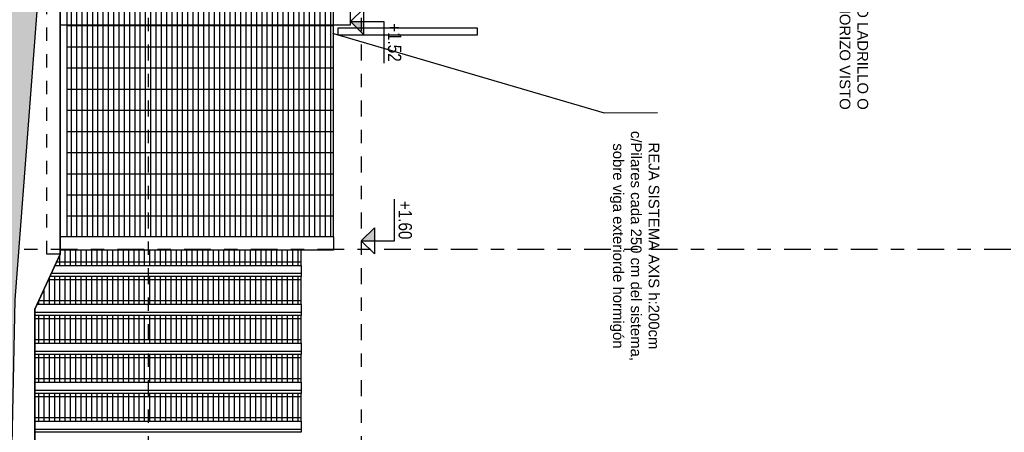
# Model space of a CAD drawing. Header units: millimetres. Extents: x 4617 to 4884, y 1258 to 1784.
# Tile 175 of 256: x 4676.64 to 4684.03, y 1575.25 to 1578.35. Entities that reach past the tile are written whole.
import ezdxf
from ezdxf.enums import TextEntityAlignment as Align

# ---------------------------------------------------------------- set-up
doc = ezdxf.new("R2010")
doc.units = ezdxf.units.MM
doc.header["$LTSCALE"] = 0.4
doc.linetypes.add('DASHDOT', pattern=[1, 0.5, -0.25, 0, -0.25])
doc.linetypes.add('RAYITAS', pattern=[0.375, 0.25, -0.125])
for name, color, linetype in [('00 AC - ABERTURAS ALUMINIO', 4, 'Continuous'), ('00 AC - ABERTURAS ALUMINIO - HATCH', 254, 'Continuous'), ('00 AC - HERRERÍA', 4, 'Continuous'), ('00 AC - MUROS', 1, 'Continuous'), ('00 AC - SUELO', 1, 'Continuous'), ('00 AC - SUELO HATCH', 253, 'Continuous'), ('00 AC - TEXTOS', 3, 'Continuous'), ('200', 6, 'Continuous'), ('200cotas50', 1, 'Continuous'), ('A HERRERÍA', 4, 'Continuous'), ('A MURO VISTO', 2, 'Continuous'), ('Hatch 354', 254, 'Continuous'), ('TXT', 3, 'Continuous'), ('TXT COTA', 3, 'Continuous')]:
    doc.layers.add(name, color=color, linetype=linetype)
doc.layers.add('A_PAVIMENTO EXT_', color=254, linetype='Continuous', lineweight=9)
doc.styles.add('arial', font='arial.ttf')
doc.styles.add('ARIAL NARROW', font='ARIALN.TTF')
doc.styles.add('SaAS simplex', font='simplex.shx', dxfattribs={"width": 0.8})
doc.dimstyles.new('COTAS 125', dxfattribs={"dimscale": 0.01, "dimtxt": 15, "dimasz": 8, "dimexe": 5, "dimexo": 20, "dimgap": 10, "dimtad": 0, "dimzin": 9, "dimdsep": 46, "dimtxsty": 'SaAS simplex', "dimblk": 'OBLIQUE', "dimcen": 0, "dimclrd": 8, "dimclre": 8, "dimclrt": 256, "dimadec": 1, "dimazin": 0, "dimtfac": 1, "dimtmove": 2, "dimatfit": 3, "dimldrblk": 'OBLIQUE', "dimfxl": 10, "dimlwd": -1, "dimlwe": -1, "dimarcsym": 0})

# ---------------------------------------------------------------- blocks, each defined once
blk = doc.blocks.new('Nivel corte')
at = {"color": 0}
for p, q in [((0, 0.2), (0.25, 0.2)), ((0, 0), (0, 0.2)), ((0.0784, 0.0784), (-0.0784, 0.0784)), ((0, 0), (-0.0784, 0.0784)), ((0, 0), (0.0784, 0.0784))]:
    blk.add_line(p, q, dxfattribs=at)
blk.add_solid([(0, 0), (0.0784, 0.0784), (0, 0.0784), (0.0784, 0.0784)], dxfattribs=at)
at = {"color": 0, "style": 'ARIAL NARROW', "flags": 4}
blk.add_attdef('NIVEL', text='', height=0.08, dxfattribs=at).set_placement((0.125, 0.2), align=Align.BOTTOM_CENTER)
blk = doc.blocks.new('_Oblique')
at = {"layer": 'TXT COTA', "color": 0, "lineweight": -2}
blk.add_line((-0.5, -0.5), (0.5, 0.5), dxfattribs=at)

msp = doc.modelspace()

# ---------------------------------------------------------------- hatches: boundary and pattern name
at = {"layer": '00 AC - SUELO HATCH'}
h = msp.add_hatch(dxfattribs=at)
h.set_pattern_fill('LINE', color=254, scale=0.02, angle=1575, double=1)
h.set_pattern_definition([(45, (-0.031436, 11.9171), (-0.0449012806, 0.0449012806), [])])
edge = h.paths.add_edge_path()
edge.add_spline(control_points=[(4678.9702, 1611.6342), (4679.1166, 1611.6342), (4679.2202, 1613.7368), (4679.2202, 1616.7102), (4679.2202, 1619.6837), (4679.1166, 1621.7863), (4678.9702, 1621.7863), (4677.1806, 1621.7863), (4675.391, 1621.7863), (4673.6014, 1621.7863), (4673.6014, 1602.0084), (4673.6014, 1582.2306), (4673.6014, 1562.4528), (4674.9348, 1562.4528), (4676.2681, 1562.4528), (4677.6015, 1562.4528), (4677.4348, 1564.4739), (4677.2681, 1566.495), (4677.1015, 1568.5162), (4676.7683, 1569.6192), (4676.4352, 1570.7223), (4676.1021, 1571.8253), (4675.9352, 1571.9711), (4675.7683, 1572.1169), (4675.6015, 1572.2627), (4675.5401, 1573.1399), (4675.4787, 1574.0171), (4675.4173, 1574.8943), (4675.4787, 1575.7715), (4675.5401, 1576.6487), (4675.6015, 1577.5259), (4675.7681, 1578.7944), (4675.9348, 1580.0628), (4676.1015, 1581.3313), (4676.2681, 1582.64), (4676.4348, 1583.9487), (4676.6015, 1585.2574), (4676.7681, 1588.6117), (4676.9348, 1591.966), (4677.1015, 1595.3202), (4677.2681, 1597.3597), (4677.4348, 1599.3992), (4677.6015, 1601.4388), (4677.7681, 1602.7985), (4677.9348, 1604.1582), (4678.1015, 1605.5179), (4678.2151, 1605.8055), (4678.3891, 1606.1331), (4678.2853, 1606.4009), (4678.2853, 1606.4009), (4678.2348, 1606.5568), (4678.2131, 1606.8443), (4678.5158, 1607.0188), (4678.6993, 1607.0311), (4678.7987, 1607.1719), (4678.811, 1607.3778), (4678.8123, 1607.406), (4678.8648, 1608.8154), (4678.9173, 1610.2248), (4678.9699, 1611.6342)], knot_values=[0, 0, 0, 0, 1.570796, 1.570796, 1.570796, 3.141593, 3.141593, 3.141593, 4.141593, 4.141593, 4.141593, 5.141593, 5.141593, 5.141593, 6.141593, 6.141593, 6.141593, 7.141593, 7.141593, 7.141593, 8.141593, 8.141593, 8.141593, 9.141593, 9.141593, 9.141593, 10.141593, 10.141593, 10.141593, 11.141593, 11.141593, 11.141593, 12.141593, 12.141593, 12.141593, 13.141593, 13.141593, 13.141593, 14.141593, 14.141593, 14.141593, 15.141593, 15.141593, 15.141593, 16.141593, 16.141593, 16.141593, 17.141593, 17.141593, 17.141593, 17.46744, 17.74662, 18.119445, 18.275368, 18.370819, 18.454145, 18.454145, 18.454145, 19.454145, 19.454145, 19.454145, 19.454145], weights=[1, 0.804738, 0.804738, 1, 0.804738, 0.804738, 1, 1, 1, 1, 1, 1, 1, 1, 1, 1, 1, 1, 1, 1, 1, 1, 1, 1, 1, 1, 1, 1, 1, 1, 1, 1, 1, 1, 1, 1, 1, 1, 1, 1, 1, 1, 1, 1, 1, 1, 1, 1, 1, 1, 1, 1, 1, 1, 1, 1, 1, 1, 1, 1], degree=3, periodic=0)
at = {"layer": 'A_PAVIMENTO EXT_'}
h = msp.add_hatch(dxfattribs=at)
h.set_pattern_fill('AR-CONC', color=256, scale=0.0025, angle=-90)
h.set_pattern_definition([(230, (4644.4444, 1771.97546), (-0.4554617, 0.0398477), [0.047625, -0.523875]), (175, (4644.4444, 1771.97546), (0.0881086, -0.4776421), [0.0381, -0.4191015]), (280.45144, (4644.40643, 1771.9788), (-0.3673531, -0.4377944), [0.040475, -0.4452256]), (226.1842, (4644.4444, 1771.84846), (-0.6776976, 0.1051058), [0.0714375, -0.7858125]), (276.63556, (4644.3879, 1771.8572), (-0.5935103, -0.6185653), [0.0607126, -0.667839]), (171.18415, (4644.4444, 1771.84846), (-0.5935103, -0.6185653), [0.05715, -0.6286493]), (201, (4644.3809, 1771.8802), (-0.379036, 0.255663), [0.047625, -0.523875]), (146, (4644.3809, 1771.8802), (-0.1545051, -0.4604699), [0.0381, -0.4191]), (251.45144, (4644.3493, 1771.9015), (-0.53354105, -0.2048069), [0.040475, -0.4452248]), (217.5, (4644.44439, 1771.97546), (-0.00772151, -0.2113876), [0, -0.41402, 0, -0.42545, 0, -0.4206875]), (187.5, (4644.44439, 1771.97546), (-0.16704916, -0.25045144), [0, -0.24257, 0, -0.404495, 0, -0.1603375]), (147.5, (4644.58599, 1771.97546), (-0.33897649, 0.01432186), [0, -0.15875, 0, -0.4953, 0, -0.657225]), (137.5, (4644.6495, 1771.97546), (-0.37032295, -0.06356623), [0, -0.206375, 0, -0.32893, 0, -0.466725])])
edge = h.paths.add_edge_path()
edge.add_line((4678.0118, 1604.7863), (4678.8177, 1604.7863))
edge.add_line((4678.8177, 1604.7863), (4678.8997, 1605.906))
edge.add_line((4678.8997, 1605.906), (4678.2556, 1605.906))
edge.add_spline(control_points=[(4678.2556, 1605.906), (4678.2113, 1605.7746), (4678.1507, 1605.6425), (4678.1015, 1605.5179)], knot_values=[16.141593, 16.141593, 16.141593, 16.141593, 16.574744, 16.574744, 16.574744, 16.574744], weights=[1, 1, 1, 1], degree=3, periodic=0)
edge.add_spline(control_points=[(4678.1015, 1605.5179), (4678.0716, 1605.274), (4678.0417, 1605.0302), (4678.0118, 1604.7863)], knot_values=[15.962252, 15.962252, 15.962252, 15.962252, 16.141593, 16.141593, 16.141593, 16.141593], weights=[1, 1, 1, 1], degree=3, periodic=0)
edge = h.paths.add_edge_path()
edge.add_spline(control_points=[(4678.0118, 1604.7863), (4677.875, 1603.6705), (4677.7383, 1602.5546), (4677.6015, 1601.4388)], knot_values=[15.141593, 15.141593, 15.141593, 15.141593, 15.962252, 15.962252, 15.962252, 15.962252], weights=[1, 1, 1, 1], degree=3, periodic=0)
edge.add_line((4677.6015, 1601.4388), (4677.6015, 1588.0046))
edge.add_line((4677.6015, 1588.0046), (4678.1015, 1593.1976))
edge.add_line((4678.1015, 1593.1976), (4678.6015, 1601.8316))
edge.add_line((4678.6015, 1601.8316), (4678.8177, 1604.7863))
edge.add_line((4678.8177, 1604.7863), (4678.0118, 1604.7863))
edge = h.paths.add_edge_path()
edge.add_spline(control_points=[(4677.1015, 1595.3202), (4676.9348, 1591.966), (4676.7681, 1588.6117), (4676.6015, 1585.2574)], knot_values=[13.141593, 13.141593, 13.141593, 13.141593, 14.141593, 14.141593, 14.141593, 14.141593], weights=[1, 1, 1, 1], degree=3, periodic=0)
edge.add_spline(control_points=[(4676.6015, 1585.2574), (4676.4348, 1583.9487), (4676.2681, 1582.64), (4676.1015, 1581.3313)], knot_values=[12.141593, 12.141593, 12.141593, 12.141593, 13.141593, 13.141593, 13.141593, 13.141593], weights=[1, 1, 1, 1], degree=3, periodic=0)
edge.add_spline(control_points=[(4676.1015, 1581.3313), (4675.9348, 1580.0628), (4675.7681, 1578.7944), (4675.6015, 1577.5259)], knot_values=[11.141593, 11.141593, 11.141593, 11.141593, 12.141593, 12.141593, 12.141593, 12.141593], weights=[1, 1, 1, 1], degree=3, periodic=0)
edge.add_spline(control_points=[(4675.6015, 1577.5259), (4675.5401, 1576.6487), (4675.4787, 1575.7715), (4675.4173, 1574.8943)], knot_values=[10.141593, 10.141593, 10.141593, 10.141593, 11.141593, 11.141593, 11.141593, 11.141593], weights=[1, 1, 1, 1], degree=3, periodic=0)
edge.add_spline(control_points=[(4675.4173, 1574.8943), (4675.4787, 1574.0171), (4675.5401, 1573.1399), (4675.6015, 1572.2627)], knot_values=[9.141593, 9.141593, 9.141593, 9.141593, 10.141593, 10.141593, 10.141593, 10.141593], weights=[1, 1, 1, 1], degree=3, periodic=0)
edge.add_spline(control_points=[(4675.6015, 1572.2627), (4675.7683, 1572.1169), (4675.9352, 1571.9711), (4676.1021, 1571.8253)], knot_values=[8.141593, 8.141593, 8.141593, 8.141593, 9.141593, 9.141593, 9.141593, 9.141593], weights=[1, 1, 1, 1], degree=3, periodic=0)
edge.add_spline(control_points=[(4676.1021, 1571.8253), (4676.2285, 1571.4067), (4676.3549, 1570.9881), (4676.4814, 1570.5695)], knot_values=[7.762084, 7.762084, 7.762084, 7.762084, 8.141593, 8.141593, 8.141593, 8.141593], weights=[1, 1, 1, 1], degree=3, periodic=0)
edge.add_line((4676.4814, 1570.5695), (4676.6015, 1576.2413))
edge.add_line((4676.6015, 1576.2413), (4677.1015, 1582.8115))
edge.add_line((4677.1015, 1582.8115), (4677.6015, 1588.0046))
edge.add_line((4677.6015, 1588.0046), (4677.6015, 1601.4388))
edge.add_spline(control_points=[(4677.6015, 1601.4388), (4677.4348, 1599.3992), (4677.2681, 1597.3597), (4677.1015, 1595.3202)], knot_values=[14.141593, 14.141593, 14.141593, 14.141593, 15.141593, 15.141593, 15.141593, 15.141593], weights=[1, 1, 1, 1], degree=3, periodic=0)
h.paths.add_polyline_path([(4678.3333, 1598.1075), (4678.3333, 1596.6633), (4678.7145, 1596.6633), (4678.7145, 1598.1075)], flags=24)
h.paths.add_polyline_path([(4678.3273, 1603.7759), (4678.3273, 1603.3682), (4678.4672, 1603.3682), (4678.4672, 1603.7759)], flags=24)
h.paths.add_polyline_path([(4677.0649, 1583.5634), (4677.0649, 1582.1192), (4677.4461, 1582.1192), (4677.4461, 1583.5634)], flags=24)
at = {"layer": 'Hatch 354'}
h = msp.add_hatch(dxfattribs=at)
h.set_pattern_fill('GRATE', color=256, scale=0.05)
h.set_pattern_definition([(270, (4644.444386, 1771.97546), (0.0396875, -5e-17), []), (360, (4644.44439, 1771.97546), (2e-16, 0.15875), [])])
h.paths.add_polyline_path([(4678.9922, 1576.7153), (4678.9922, 1579.7156), (4676.9922, 1579.7156), (4676.9922, 1576.7153)])
h = msp.add_hatch(dxfattribs=at)
h.set_pattern_fill('GRATE', color=256, scale=0.05)
h.set_pattern_definition([(270, (4640.507906, 1777.823815), (0.0396875, -5e-17), []), (360, (4640.5079, 1777.82381), (2e-16, 0.15875), [])])
h.paths.add_polyline_path([(4676.9415, 1576.6153), (4676.9415, 1576.5852), (4676.9029, 1576.5013), (4678.7514, 1576.5013), (4678.7514, 1576.6153)])
h = msp.add_hatch(dxfattribs=at)
h.set_pattern_fill('GRATE', color=256, scale=0.05)
h.set_pattern_definition([(270, (4640.507906, 1777.531397), (0.0396875, -5e-17), []), (360, (4640.5079, 1777.5314), (2e-16, 0.15875), [])])
h.paths.add_polyline_path([(4676.8646, 1576.4178), (4676.7686, 1576.2089), (4678.7514, 1576.2089), (4678.7514, 1576.4178)])
h = msp.add_hatch(dxfattribs=at)
h.set_pattern_fill('GRATE', color=256, scale=0.05)
h.set_pattern_definition([(270, (4640.507906, 1777.23898), (0.0396875, -5e-17), []), (360, (4640.5079, 1777.23898), (2e-16, 0.15875), [])])
h.paths.add_polyline_path([(4676.7514, 1576.1254), (4676.7514, 1575.9165), (4678.7514, 1575.9165), (4678.7514, 1576.1254)])
h = msp.add_hatch(dxfattribs=at)
h.set_pattern_fill('GRATE', color=256, scale=0.05)
h.set_pattern_definition([(270, (4640.507906, 1776.94656), (0.0396875, -5e-17), []), (360, (4640.5079, 1776.94656), (2e-16, 0.15875), [])])
h.paths.add_polyline_path([(4676.7514, 1575.833), (4676.7514, 1575.624), (4678.7514, 1575.624), (4678.7514, 1575.833)])
h = msp.add_hatch(dxfattribs=at)
h.set_pattern_fill('GRATE', color=256, scale=0.05)
h.set_pattern_definition([(270, (4640.507906, 1776.654144), (0.0396875, -5e-17), []), (360, (4640.5079, 1776.65414), (2e-16, 0.15875), [])])
h.paths.add_polyline_path([(4676.7514, 1575.5406), (4676.7514, 1575.3316), (4678.7514, 1575.3316), (4678.7514, 1575.5406)])

# ---------------------------------------------------------------- linework, layer by layer
at = {"layer": '00 AC - ABERTURAS ALUMINIO'}
for points in [[(4676.9029, 1576.5013), (4678.7514, 1576.5013), (4678.7514, 1576.4178), (4676.8646, 1576.4178)], [(4678.7514, 1576.4395), (4676.8746, 1576.4395)], [(4676.7686, 1576.2089), (4678.7514, 1576.2089), (4678.7514, 1576.1254), (4676.7514, 1576.1254), (4676.7514, 1576.1716)], [(4678.7514, 1576.1471), (4676.7514, 1576.1471)], [(4678.7514, 1575.8547), (4676.7514, 1575.8547)], [(4678.7514, 1575.5623), (4676.7514, 1575.5623)], [(4678.7514, 1575.2698), (4676.7514, 1575.2698)]]:
    msp.add_lwpolyline(points, dxfattribs=at)
for points in [[(4676.7514, 1575.833), (4676.7514, 1575.9165), (4678.7514, 1575.9165), (4678.7514, 1575.833)], [(4676.7514, 1575.5406), (4676.7514, 1575.624), (4678.7514, 1575.624), (4678.7514, 1575.5406)], [(4676.7514, 1575.2482), (4676.7514, 1575.3316), (4678.7514, 1575.3316), (4678.7514, 1575.2482)]]:
    msp.add_lwpolyline(points, close=True, dxfattribs=at)
at = {"layer": '00 AC - ABERTURAS ALUMINIO - HATCH', "color": 251}
for points in [[(4678.9431, 1606.4997), (4678.6015, 1601.8316), (4678.1015, 1593.1976), (4678.1015, 1593.1976), (4677.1015, 1582.8115), (4676.6015, 1576.2413), (4676.4814, 1570.5695)], [(4676.9029, 1576.5013), (4678.7514, 1576.5013), (4678.7514, 1576.6153), (4676.9415, 1576.6153)], [(4676.7686, 1576.2089), (4678.7514, 1576.2089), (4678.7514, 1576.4178), (4676.8646, 1576.4178)]]:
    msp.add_lwpolyline(points, dxfattribs=at)
at = {"layer": '00 AC - ABERTURAS ALUMINIO - HATCH', "linetype": 'DASHDOT'}
msp.add_lwpolyline([(4675.3735, 1576.6239), (4690.7333, 1576.6239)], dxfattribs=at)
at = {"layer": '00 AC - ABERTURAS ALUMINIO - HATCH', "color": 251}
for points in [[(4678.7514, 1575.9165), (4678.7514, 1576.1254), (4676.7514, 1576.1254), (4676.7514, 1575.9165)], [(4678.7514, 1575.624), (4678.7514, 1575.833), (4676.7514, 1575.833), (4676.7514, 1575.624)], [(4678.7514, 1575.3316), (4678.7514, 1575.5406), (4676.7514, 1575.5406), (4676.7514, 1575.3316)]]:
    msp.add_lwpolyline(points, close=True, dxfattribs=at)
at = {"layer": '00 AC - HERRERÍA', "color": 251}
msp.add_lwpolyline([(4679.0247, 1578.2312), (4680.0734, 1578.2312), (4680.0734, 1578.2812), (4679.0247, 1578.2812), (4679.0247, 1578.2312)], dxfattribs=at)
at = {"layer": '00 AC - MUROS', "color": 2}
msp.add_lwpolyline([(4676.9422, 1579.7156), (4676.9415, 1579.708), (4676.9415, 1576.5852), (4676.7514, 1576.1716), (4676.7514, 1570.5695), (4676.4814, 1570.5695)], dxfattribs=at)
at = {"layer": '00 AC - SUELO', "color": 251}
for points in [[(4678.6015, 1601.8316), (4678.1015, 1593.1976), (4678.1015, 1593.1976), (4677.1015, 1582.8115), (4676.6015, 1576.2413), (4676.4814, 1570.5695)], [(4676.7514, 1570.5695), (4676.7514, 1576.1716), (4676.9415, 1576.5852), (4676.9422, 1579.7156), (4677.1822, 1579.7156), (4677.1822, 1582.1156), (4677.4225, 1582.1156), (4677.4225, 1584.5156), (4677.6627, 1584.5156), (4677.6627, 1586.9156), (4677.8712, 1586.9156), (4677.8712, 1589.3156), (4677.9931, 1589.3156), (4677.9931, 1591.7127), (4678.233, 1591.7156), (4678.233, 1594.1156), (4678.4728, 1594.1156), (4678.4731, 1596.5156)]]:
    msp.add_lwpolyline(points, dxfattribs=at)
at = {"layer": '00 AC - SUELO', "color": 251, "linetype": 'RAYITAS'}
msp.add_lwpolyline([(4679.1014, 1601.6316), (4678.8015, 1601.6316), (4678.8015, 1599.7975), (4677.8715, 1590.5027), (4677.8715, 1589.0027), (4676.9415, 1579.708), (4676.9415, 1576.5852), (4676.8415, 1576.5853), (4676.8415, 1579.713), (4677.7715, 1589.0077), (4677.7715, 1590.5077), (4678.7015, 1599.8025), (4678.7015, 1601.7316), (4679.0983, 1601.7315), (4679.1014, 1601.6316)], dxfattribs=at)
at = {"layer": '00 AC - SUELO', "color": 3}
msp.add_lwpolyline([(4676.9415, 1578.3062), (4679.1215, 1578.3062), (4679.1106, 1579.708)], dxfattribs=at)
at = {"layer": '00 AC - SUELO'}
msp.add_rational_spline([(4678.9702, 1611.6342), (4679.1166, 1611.6342), (4679.2202, 1613.7368), (4679.2202, 1616.7102), (4679.2202, 1619.6837), (4679.1166, 1621.7863), (4678.9702, 1621.7863), (4677.1806, 1621.7863), (4675.391, 1621.7863), (4673.6014, 1621.7863), (4673.6014, 1602.0084), (4673.6014, 1582.2306), (4673.6014, 1562.4528), (4674.9348, 1562.4528), (4676.2681, 1562.4528), (4677.6015, 1562.4528), (4677.4348, 1564.4739), (4677.2681, 1566.495), (4677.1015, 1568.5162), (4676.7683, 1569.6192), (4676.4352, 1570.7223), (4676.1021, 1571.8253), (4675.9352, 1571.9711), (4675.7683, 1572.1169), (4675.6015, 1572.2627), (4675.5401, 1573.1399), (4675.4787, 1574.0171), (4675.4173, 1574.8943), (4675.4787, 1575.7715), (4675.5401, 1576.6487), (4675.6015, 1577.5259), (4675.7681, 1578.7944), (4675.9348, 1580.0628), (4676.1015, 1581.3313), (4676.2681, 1582.64), (4676.4348, 1583.9487), (4676.6015, 1585.2574), (4676.7681, 1588.6117), (4676.9348, 1591.966), (4677.1015, 1595.3202), (4677.2681, 1597.3597), (4677.4348, 1599.3992), (4677.6015, 1601.4388), (4677.7681, 1602.7985), (4677.9348, 1604.1582), (4678.1015, 1605.5179), (4678.2151, 1605.8055), (4678.3891, 1606.1331), (4678.2853, 1606.4009), (4678.2853, 1606.4009), (4678.2348, 1606.5568), (4678.2131, 1606.8443), (4678.5158, 1607.0188), (4678.6993, 1607.0311), (4678.7987, 1607.1719), (4678.811, 1607.3778), (4678.8123, 1607.406), (4678.8648, 1608.8154), (4678.9173, 1610.2248), (4678.9699, 1611.6342)], [1, 0.804737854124, 0.804737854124, 1, 0.804737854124, 0.804737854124, 1, 1, 1, 1, 1, 1, 1, 1, 1, 1, 1, 1, 1, 1, 1, 1, 1, 1, 1, 1, 1, 1, 1, 1, 1, 1, 1, 1, 1, 1, 1, 1, 1, 1, 1, 1, 1, 1, 1, 1, 1, 1, 1, 1, 1, 1, 1, 1, 1, 1, 1, 1, 1, 1], degree=3, knots=[0, 0, 0, 0, 1.570796, 1.570796, 1.570796, 3.141593, 3.141593, 3.141593, 4.141593, 4.141593, 4.141593, 5.141593, 5.141593, 5.141593, 6.141593, 6.141593, 6.141593, 7.141593, 7.141593, 7.141593, 8.141593, 8.141593, 8.141593, 9.141593, 9.141593, 9.141593, 10.141593, 10.141593, 10.141593, 11.141593, 11.141593, 11.141593, 12.141593, 12.141593, 12.141593, 13.141593, 13.141593, 13.141593, 14.141593, 14.141593, 14.141593, 15.141593, 15.141593, 15.141593, 16.141593, 16.141593, 16.141593, 17.141593, 17.141593, 17.141593, 17.46744, 17.74662, 18.119445, 18.275368, 18.370819, 18.454145, 18.454145, 18.454145, 19.454145, 19.454145, 19.454145, 19.454145], dxfattribs=at)
at = {"layer": '200', "color": 2, "linetype": 'DASHDOT', "ltscale": 0.6}
for points in [[(4677.6015, 1629.3991), (4677.6015, 1550.3531)], [(4679.2015, 1629.3991), (4679.2015, 1550.3531)]]:
    msp.add_lwpolyline(points, dxfattribs=at)
at = {"layer": 'A HERRERÍA'}
for q in [(4678.9922, 1579.7656), (4676.9422, 1576.7153)]:
    msp.add_line((4678.9922, 1576.7153), q, dxfattribs=at)
msp.add_lwpolyline([(4678.9922, 1576.7153), (4678.9922, 1576.6153), (4676.9422, 1576.6153)], dxfattribs=at)
at = {"layer": 'A MURO VISTO'}
msp.add_line((4676.9922, 1579.7156), (4676.9922, 1576.7153), dxfattribs=at)

# ---------------------------------------------------------------- block references
at = {"layer": '200cotas50', "xscale": 1.25, "yscale": 1.25, "zscale": 1.25, "rotation": 269.9999999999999}
msp.add_blockref('Nivel corte', (4679.1215, 1578.3305), dxfattribs=at).add_auto_attribs({'NIVEL': '+1.52'})
at = {"layer": '200cotas50'}
ref = msp.add_blockref('Nivel corte', (4679.2015, 1576.6856), dxfattribs=dict(at, xscale=-1.25, yscale=1.25, zscale=1.25, rotation=269.9999999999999))
ref.add_attrib('NIVEL', '+1.60', dxfattribs={"layer": '0', "color": 0, "height": 0.1, "rotation": 270, "style": 'ARIAL NARROW', "flags": 4}).set_placement((4679.4515, 1576.8407), align=Align.BOTTOM_CENTER)

# ---------------------------------------------------------------- texts
at = {"layer": '00 AC - TEXTOS', "char_height": 0.08, "rotation": 270, "style": 'arial'}
for s, insert, width, attachment_point in [('\\PLIBRILLO LADRILLO O \\PCHORIZO VISTO ', (4682.789, 1577.6691), 2.465687, 9), ('REJA SISTEMA AXIS h:200cm\\Pc/Pilares cada 250 cm del sistema, sobre viga exteriorde hormigón \\P ', (4681.1848, 1576.6468), 1.87709, 5)]:
    msp.add_mtext(s, dxfattribs=dict(at, insert=insert, width=width, attachment_point=attachment_point))

# ---------------------------------------------------------------- leaders
at = {"layer": 'TXT'}
msp.add_leader([(4678.9922, 1578.2404), (4681.0239, 1577.6458), (4681.4223, 1577.6473)], dimstyle='COTAS 125', override={"dimtxt": 5, "dimasz": 6, "dimgap": 0, "dimldrblk": 'DotSmall'}, dxfattribs=at)

doc.saveas('drawing.dxf')
